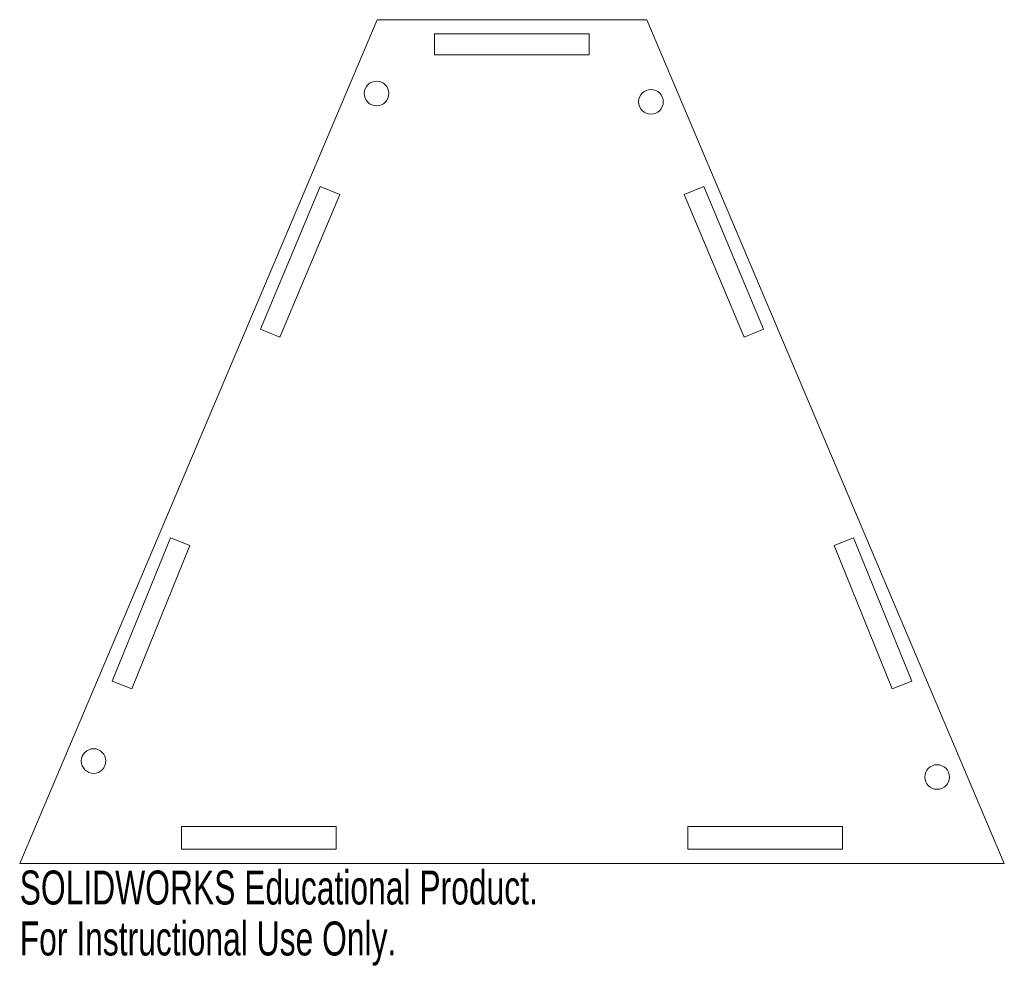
# Model space of a CAD drawing. Header units: millimetres. Extents: x 0 to 140, y -81 to 54.
import ezdxf

# ---------------------------------------------------------------- set-up
doc = ezdxf.new("R2010")
doc.units = ezdxf.units.MM
doc.styles.add('SLDTEXTSTYLE0', font='TXT', dxfattribs={"width": 0.7})

msp = doc.modelspace()

# ---------------------------------------------------------------- linework, layer by layer
at = {"color": 7, "linetype": 'Continuous', "lineweight": 15}
for p, q in [((50.84, 53.5), (0, -66.5)), ((89.16, 53.5), (50.84, 53.5)), ((140, -66.5), (89.16, 53.5)), ((58.98, 51.5), (80.98, 51.5)), ((58.98, 48.5), (58.98, 51.5)), ((80.98, 48.5), (80.98, 51.5)), ((58.98, 48.5), (80.98, 48.5)), ((34.22, 9.5), (42.74, 29.79)), ((45.51, 28.63), (42.74, 29.79)), ((94.49, 28.63), (97.26, 29.79)), ((105.78, 9.5), (97.26, 29.79)), ((36.99, 8.34), (45.51, 28.63)), ((103.01, 8.34), (94.49, 28.63)), ((36.99, 8.34), (34.22, 9.5)), ((103.01, 8.34), (105.78, 9.5)), ((13.16, -40.57), (21.43, -20.19)), ((24.21, -21.31), (21.43, -20.19)), ((115.79, -21.31), (118.57, -20.19)), ((126.84, -40.57), (118.57, -20.19)), ((15.94, -41.7), (24.21, -21.31)), ((124.06, -41.7), (115.79, -21.31)), ((15.94, -41.7), (13.16, -40.57)), ((124.06, -41.7), (126.84, -40.57)), ((23, -64.5), (23, -61.27)), ((45, -61.27), (23, -61.27)), ((45, -64.5), (45, -61.27)), ((95, -61.27), (117, -61.27)), ((95, -64.5), (95, -61.27)), ((117, -64.5), (117, -61.27)), ((45, -64.5), (23, -64.5)), ((95, -64.5), (117, -64.5)), ((0, -66.5), (140, -66.5))]:
    msp.add_line(p, q, dxfattribs=at)
for centre in [(50.74, 43), (89.76, 41.82), (10.51, -51.95), (130.45, -54.22)]:
    msp.add_circle(centre, 1.75, dxfattribs=at)

# ---------------------------------------------------------------- texts
at = {"color": 7, "linetype": 'Continuous', "char_height": 4.8336, "attachment_point": 1, "style": 'SLDTEXTSTYLE0'}
for s, insert in [('SOLIDWORKS Educational Product.', (0, -67.52)), ('For Instructional Use Only.', (0, -74.77))]:
    msp.add_mtext(s, dxfattribs=dict(at, insert=insert))

doc.saveas('drawing.dxf')
